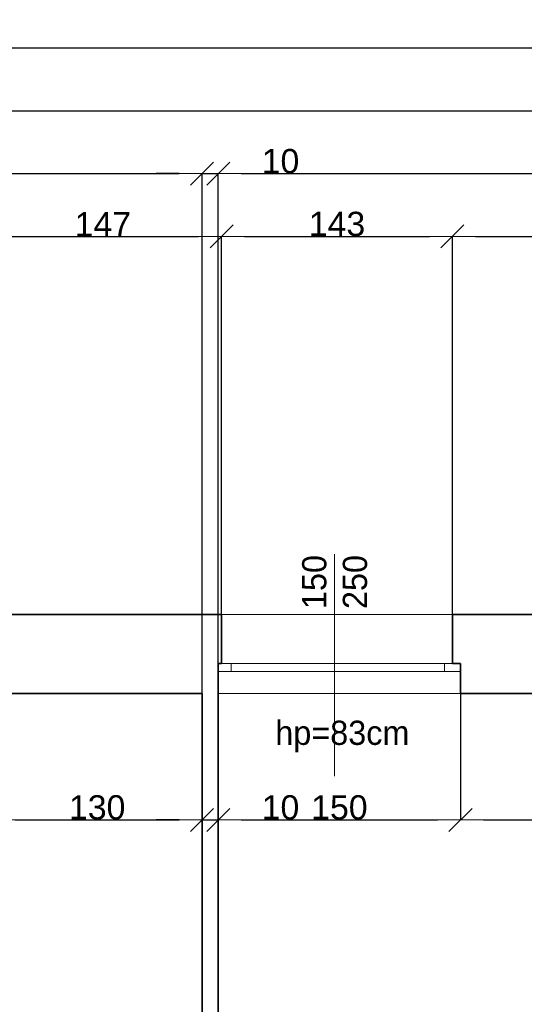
# Model space of a CAD drawing. Header units: metres. Extents: x 7506757 to 756746378, y 5735207 to 582114514.
# Tile 193 of 256: x 7543334 to 7546459, y 5904571 to 5910670. Entities that reach past the tile are written whole.
import ezdxf

# ---------------------------------------------------------------- set-up
doc = ezdxf.new("R2010")
doc.units = ezdxf.units.M
doc.header["$MEASUREMENT"] = 0
doc.header["$PDMODE"] = 2
doc.layers.get('0').update_dxf_attribs({"color": 250, "linetype": 'CONTINUOUS', "lineweight": 100, "plot": 0})
doc.layers.get('Defpoints').update_dxf_attribs({"linetype": 'CONTINUOUS'})
for name, color, linetype, lineweight in [('M_OCIANA6', 5, 'CONTINUOUS', 35), ('M_OPISY141', 7, 'CONTINUOUS', 0), ('m_umeblowanie1', 7, 'CONTINUOUS', 13), ('opis1', 7, 'CONTINUOUS', 13)]:
    doc.layers.add(name, color=color, linetype=linetype, lineweight=lineweight)
doc.layers.add('PWYMIAR', color=7, linetype='CONTINUOUS')
doc.styles.add('GENERATED_STYLE_1', font='arial.ttf')
doc.styles.add('GENERATED_STYLE_2', font='txt')
doc.dimstyles.new('GENERATED_STYLE__2', dxfattribs={"dimtxt": 150, "dimasz": 142.5, "dimexe": 0.18, "dimexo": 0, "dimgap": 0.09, "dimtad": 1, "dimtih": 1, "dimtoh": 1, "dimdec": 0, "dimlfac": 0.1, "dimzin": 0, "dimdsep": 46, "dimtxsty": 'GENERATED_STYLE_1', "dimblk": 'ARROWHEAD_6', "dimblk1": 'ARROWHEAD_6', "dimblk2": 'ARROWHEAD_6', "dimcen": 0.09, "dimclrd": 251, "dimclre": 251, "dimclrt": 7, "dimazin": 0, "dimtfac": 1, "dimtdec": 4, "dimtmove": 0, "dimatfit": 3, "dimfxl": 0, "dimtolj": 1, "dimtzin": 0, "dimarcsym": 0})

# ---------------------------------------------------------------- blocks, each defined once
blk = doc.blocks.new('ARROWHEAD_6')
at = {"color": 0, "linetype": 'Continuous', "lineweight": 0}
for p, q in [((-0.5, -0.5), (0.5, 0.5)), ((0, 0), (-1, 0))]:
    blk.add_line(p, q, dxfattribs=at)
blk = doc.blocks.new('*D5164')
at = {"layer": 'Defpoints', "color": 0, "linetype": 'Continuous', "transparency": 16777216}
for p in [(7543163.4, 5906495.6), (7544463.4, 5906495.6), (7544463.4, 5905712.9)]:
    blk.add_point(p, dxfattribs=at)
at = {"layer": 'PWYMIAR', "color": 251, "linetype": 'Continuous', "lineweight": -2, "transparency": 16777216}
for p, q in [((7543163.4, 5906495.6), (7543163.4, 5905712.8)), ((7544463.4, 5906495.6), (7544463.4, 5905712.8)), ((7543305.9, 5905712.9), (7544320.9, 5905712.9))]:
    blk.add_line(p, q, dxfattribs=at)
at = {"layer": 'PWYMIAR', "color": 251, "linetype": 'Continuous', "lineweight": -2, "transparency": 16777216, "xscale": 142.5, "yscale": 142.5, "zscale": 142.5, "rotation": 180}
blk.add_blockref('ARROWHEAD_6', (7543163.4, 5905712.9), dxfattribs=at)
at = {"layer": 'PWYMIAR', "color": 251, "linetype": 'Continuous', "lineweight": -2, "transparency": 16777216, "xscale": 142.5, "yscale": 142.5, "zscale": 142.5}
blk.add_blockref('ARROWHEAD_6', (7544463.4, 5905712.9), dxfattribs=at)
at = {"layer": 'PWYMIAR', "color": 7, "linetype": 'Continuous', "lineweight": 13, "transparency": 16777216, "insert": (7543813.4, 5905789.7), "char_height": 150, "attachment_point": 5, "style": 'GENERATED_STYLE_1'}
blk.add_mtext('\\A1;130', dxfattribs=at)
blk = doc.blocks.new('*D5165')
at = {"layer": 'Defpoints', "color": 0, "linetype": 'Continuous', "transparency": 16777216}
for p in [(7544463.4, 5906495.6), (7544563.4, 5906495.6), (7544563.4, 5905712.9)]:
    blk.add_point(p, dxfattribs=at)
at = {"layer": 'PWYMIAR', "color": 251, "linetype": 'Continuous', "lineweight": -2, "transparency": 16777216}
for p, q in [((7544463.4, 5906495.6), (7544463.4, 5905712.8)), ((7544563.4, 5906495.6), (7544563.4, 5905712.8)), ((7544320.9, 5905712.9), (7544178.4, 5905712.9)), ((7544463.4, 5905712.9), (7544563.4, 5905712.9)), ((7544705.9, 5905712.9), (7545048.8, 5905712.9))]:
    blk.add_line(p, q, dxfattribs=at)
at = {"layer": 'PWYMIAR', "color": 251, "linetype": 'Continuous', "lineweight": -2, "transparency": 16777216, "xscale": 142.5, "yscale": 142.5, "zscale": 142.5}
blk.add_blockref('ARROWHEAD_6', (7544463.4, 5905712.9), dxfattribs=at)
at = {"layer": 'PWYMIAR', "color": 251, "linetype": 'Continuous', "lineweight": -2, "transparency": 16777216, "xscale": 142.5, "yscale": 142.5, "zscale": 142.5, "rotation": 180}
blk.add_blockref('ARROWHEAD_6', (7544563.4, 5905712.9), dxfattribs=at)
at = {"layer": 'PWYMIAR', "color": 7, "linetype": 'Continuous', "lineweight": 13, "transparency": 16777216, "insert": (7544948.6, 5905789.6), "char_height": 150, "attachment_point": 5, "style": 'GENERATED_STYLE_1'}
blk.add_mtext('\\A1;10', dxfattribs=at)
blk = doc.blocks.new('*D5166')
at = {"layer": 'Defpoints', "color": 0, "linetype": 'Continuous', "transparency": 16777216}
for p in [(7544563.4, 5906495.6), (7546063.4, 5906495.6), (7546063.4, 5905712.9)]:
    blk.add_point(p, dxfattribs=at)
at = {"layer": 'PWYMIAR', "color": 251, "linetype": 'Continuous', "lineweight": -2, "transparency": 16777216}
for p, q in [((7544563.4, 5906495.6), (7544563.4, 5905712.8)), ((7546063.4, 5906495.6), (7546063.4, 5905712.8)), ((7544705.9, 5905712.9), (7545920.9, 5905712.9))]:
    blk.add_line(p, q, dxfattribs=at)
at = {"layer": 'PWYMIAR', "color": 251, "linetype": 'Continuous', "lineweight": -2, "transparency": 16777216, "xscale": 142.5, "yscale": 142.5, "zscale": 142.5, "rotation": 180}
blk.add_blockref('ARROWHEAD_6', (7544563.4, 5905712.9), dxfattribs=at)
at = {"layer": 'PWYMIAR', "color": 251, "linetype": 'Continuous', "lineweight": -2, "transparency": 16777216, "xscale": 142.5, "yscale": 142.5, "zscale": 142.5}
blk.add_blockref('ARROWHEAD_6', (7546063.4, 5905712.9), dxfattribs=at)
at = {"layer": 'PWYMIAR', "color": 7, "linetype": 'Continuous', "lineweight": 13, "transparency": 16777216, "insert": (7545313.4, 5905789.6), "char_height": 150, "attachment_point": 5, "style": 'GENERATED_STYLE_1'}
blk.add_mtext('\\A1;150', dxfattribs=at)
blk = doc.blocks.new('*D5167')
at = {"layer": 'Defpoints', "color": 0, "linetype": 'Continuous', "transparency": 16777216}
for p in [(7546063.4, 5906495.6), (7547483.4, 5906495.6), (7547483.4, 5905712.9)]:
    blk.add_point(p, dxfattribs=at)
at = {"layer": 'PWYMIAR', "color": 251, "linetype": 'Continuous', "lineweight": -2, "transparency": 16777216}
for p, q in [((7546063.4, 5906495.6), (7546063.4, 5905712.8)), ((7547483.4, 5906495.6), (7547483.4, 5905712.8)), ((7546205.9, 5905712.9), (7547340.9, 5905712.9))]:
    blk.add_line(p, q, dxfattribs=at)
at = {"layer": 'PWYMIAR', "color": 251, "linetype": 'Continuous', "lineweight": -2, "transparency": 16777216, "xscale": 142.5, "yscale": 142.5, "zscale": 142.5, "rotation": 180}
blk.add_blockref('ARROWHEAD_6', (7546063.4, 5905712.9), dxfattribs=at)
at = {"layer": 'PWYMIAR', "color": 251, "linetype": 'Continuous', "lineweight": -2, "transparency": 16777216, "xscale": 142.5, "yscale": 142.5, "zscale": 142.5}
blk.add_blockref('ARROWHEAD_6', (7547483.4, 5905712.9), dxfattribs=at)
at = {"layer": 'PWYMIAR', "color": 7, "linetype": 'Continuous', "lineweight": 13, "transparency": 16777216, "insert": (7546773.4, 5905788.3), "char_height": 150, "attachment_point": 5, "style": 'GENERATED_STYLE_1'}
blk.add_mtext('\\A1;142', dxfattribs=at)
blk = doc.blocks.new('*D5316')
at = {"layer": 'Defpoints', "color": 0, "linetype": 'Continuous', "transparency": 16777216}
for p in [(7544583.4, 5909327), (7543113.4, 5906985.6), (7544583.4, 5906985.6)]:
    blk.add_point(p, dxfattribs=at)
at = {"layer": 'PWYMIAR', "color": 251, "linetype": 'Continuous', "lineweight": -2, "transparency": 16777216}
for p, q in [((7543113.4, 5906985.6), (7543113.4, 5909327.2)), ((7543255.9, 5909327), (7544440.9, 5909327)), ((7544583.4, 5906985.6), (7544583.4, 5909327.2))]:
    blk.add_line(p, q, dxfattribs=at)
at = {"layer": 'PWYMIAR', "color": 251, "linetype": 'Continuous', "lineweight": -2, "transparency": 16777216, "xscale": 142.5, "yscale": 142.5, "zscale": 142.5, "rotation": 180}
blk.add_blockref('ARROWHEAD_6', (7543113.4, 5909327), dxfattribs=at)
at = {"layer": 'PWYMIAR', "color": 251, "linetype": 'Continuous', "lineweight": -2, "transparency": 16777216, "xscale": 142.5, "yscale": 142.5, "zscale": 142.5}
blk.add_blockref('ARROWHEAD_6', (7544583.4, 5909327), dxfattribs=at)
at = {"layer": 'PWYMIAR', "color": 7, "linetype": 'Continuous', "lineweight": 13, "transparency": 16777216, "insert": (7543848.4, 5909402.4), "char_height": 150, "attachment_point": 5, "style": 'GENERATED_STYLE_1'}
blk.add_mtext('\\A1;147', dxfattribs=at)
blk = doc.blocks.new('*D5317')
at = {"layer": 'Defpoints', "color": 0, "linetype": 'Continuous', "transparency": 16777216}
for p in [(7546013.4, 5909327), (7544583.4, 5906985.6), (7546013.4, 5906985.6)]:
    blk.add_point(p, dxfattribs=at)
at = {"layer": 'PWYMIAR', "color": 251, "linetype": 'Continuous', "lineweight": -2, "transparency": 16777216}
for p, q in [((7544583.4, 5906985.6), (7544583.4, 5909327.2)), ((7544725.9, 5909327), (7545870.9, 5909327)), ((7546013.4, 5906985.6), (7546013.4, 5909327.2))]:
    blk.add_line(p, q, dxfattribs=at)
at = {"layer": 'PWYMIAR', "color": 251, "linetype": 'Continuous', "lineweight": -2, "transparency": 16777216, "xscale": 142.5, "yscale": 142.5, "zscale": 142.5, "rotation": 180}
blk.add_blockref('ARROWHEAD_6', (7544583.4, 5909327), dxfattribs=at)
at = {"layer": 'PWYMIAR', "color": 251, "linetype": 'Continuous', "lineweight": -2, "transparency": 16777216, "xscale": 142.5, "yscale": 142.5, "zscale": 142.5}
blk.add_blockref('ARROWHEAD_6', (7546013.4, 5909327), dxfattribs=at)
at = {"layer": 'PWYMIAR', "color": 7, "linetype": 'Continuous', "lineweight": 13, "transparency": 16777216, "insert": (7545298.4, 5909403.7), "char_height": 150, "attachment_point": 5, "style": 'GENERATED_STYLE_1'}
blk.add_mtext('\\A1;143', dxfattribs=at)
blk = doc.blocks.new('*D5318')
at = {"layer": 'Defpoints', "color": 0, "linetype": 'Continuous', "transparency": 16777216}
for p in [(7547533.4, 5909327), (7546013.4, 5906985.6), (7547533.4, 5906985.6)]:
    blk.add_point(p, dxfattribs=at)
at = {"layer": 'PWYMIAR', "color": 251, "linetype": 'Continuous', "lineweight": -2, "transparency": 16777216}
for p, q in [((7546013.4, 5906985.6), (7546013.4, 5909327.2)), ((7546155.9, 5909327), (7547390.9, 5909327)), ((7547533.4, 5906985.6), (7547533.4, 5909327.2))]:
    blk.add_line(p, q, dxfattribs=at)
at = {"layer": 'PWYMIAR', "color": 251, "linetype": 'Continuous', "lineweight": -2, "transparency": 16777216, "xscale": 142.5, "yscale": 142.5, "zscale": 142.5, "rotation": 180}
blk.add_blockref('ARROWHEAD_6', (7546013.4, 5909327), dxfattribs=at)
at = {"layer": 'PWYMIAR', "color": 251, "linetype": 'Continuous', "lineweight": -2, "transparency": 16777216, "xscale": 142.5, "yscale": 142.5, "zscale": 142.5}
blk.add_blockref('ARROWHEAD_6', (7547533.4, 5909327), dxfattribs=at)
at = {"layer": 'PWYMIAR', "color": 7, "linetype": 'Continuous', "lineweight": 13, "transparency": 16777216, "insert": (7546773.4, 5909403.7), "char_height": 150, "attachment_point": 5, "style": 'GENERATED_STYLE_1'}
blk.add_mtext('\\A1;152', dxfattribs=at)
blk = doc.blocks.new('*D5332')
at = {"layer": 'Defpoints', "color": 0, "linetype": 'Continuous', "transparency": 16777216}
for p in [(7544463.4, 5909716.2), (7540383.4, 5906495.6), (7544463.4, 5906495.6)]:
    blk.add_point(p, dxfattribs=at)
at = {"layer": 'PWYMIAR', "color": 251, "linetype": 'Continuous', "lineweight": -2, "transparency": 16777216}
for p, q in [((7540383.4, 5906495.6), (7540383.4, 5909716.3)), ((7540525.9, 5909716.2), (7544320.9, 5909716.2)), ((7544463.4, 5906495.6), (7544463.4, 5909716.3))]:
    blk.add_line(p, q, dxfattribs=at)
at = {"layer": 'PWYMIAR', "color": 251, "linetype": 'Continuous', "lineweight": -2, "transparency": 16777216, "xscale": 142.5, "yscale": 142.5, "zscale": 142.5, "rotation": 180}
blk.add_blockref('ARROWHEAD_6', (7540383.4, 5909716.2), dxfattribs=at)
at = {"layer": 'PWYMIAR', "color": 251, "linetype": 'Continuous', "lineweight": -2, "transparency": 16777216, "xscale": 142.5, "yscale": 142.5, "zscale": 142.5}
blk.add_blockref('ARROWHEAD_6', (7544463.4, 5909716.2), dxfattribs=at)
at = {"layer": 'PWYMIAR', "color": 7, "linetype": 'Continuous', "lineweight": 13, "transparency": 16777216, "insert": (7542423.4, 5909792.8), "char_height": 150, "attachment_point": 5, "style": 'GENERATED_STYLE_1'}
blk.add_mtext('\\A1;408', dxfattribs=at)
blk = doc.blocks.new('*D5333')
at = {"layer": 'Defpoints', "color": 0, "linetype": 'Continuous', "transparency": 16777216}
for p in [(7544563.4, 5909716.2), (7544463.4, 5906495.6), (7544563.4, 5906495.6)]:
    blk.add_point(p, dxfattribs=at)
at = {"layer": 'PWYMIAR', "color": 251, "linetype": 'Continuous', "lineweight": -2, "transparency": 16777216}
for p, q in [((7544320.9, 5909716.2), (7544178.4, 5909716.2)), ((7544463.4, 5906495.6), (7544463.4, 5909716.3)), ((7544463.4, 5909716.2), (7544563.4, 5909716.2)), ((7544563.4, 5906495.6), (7544563.4, 5909716.3)), ((7544705.9, 5909716.2), (7545048.8, 5909716.2))]:
    blk.add_line(p, q, dxfattribs=at)
at = {"layer": 'PWYMIAR', "color": 251, "linetype": 'Continuous', "lineweight": -2, "transparency": 16777216, "xscale": 142.5, "yscale": 142.5, "zscale": 142.5}
blk.add_blockref('ARROWHEAD_6', (7544463.4, 5909716.2), dxfattribs=at)
at = {"layer": 'PWYMIAR', "color": 251, "linetype": 'Continuous', "lineweight": -2, "transparency": 16777216, "xscale": 142.5, "yscale": 142.5, "zscale": 142.5, "rotation": 180}
blk.add_blockref('ARROWHEAD_6', (7544563.4, 5909716.2), dxfattribs=at)
at = {"layer": 'PWYMIAR', "color": 7, "linetype": 'Continuous', "lineweight": 13, "transparency": 16777216, "insert": (7544948.6, 5909792.8), "char_height": 150, "attachment_point": 5, "style": 'GENERATED_STYLE_1'}
blk.add_mtext('\\A1;10', dxfattribs=at)
blk = doc.blocks.new('*D5334')
at = {"layer": 'Defpoints', "color": 0, "linetype": 'Continuous', "transparency": 16777216}
for p in [(7549663.4, 5909716.2), (7544563.4, 5906495.6), (7549663.4, 5906495.6)]:
    blk.add_point(p, dxfattribs=at)
at = {"layer": 'PWYMIAR', "color": 251, "linetype": 'Continuous', "lineweight": -2, "transparency": 16777216}
for p, q in [((7544563.4, 5906495.6), (7544563.4, 5909716.3)), ((7544705.9, 5909716.2), (7549520.9, 5909716.2)), ((7549663.4, 5906495.6), (7549663.4, 5909716.3))]:
    blk.add_line(p, q, dxfattribs=at)
at = {"layer": 'PWYMIAR', "color": 251, "linetype": 'Continuous', "lineweight": -2, "transparency": 16777216, "xscale": 142.5, "yscale": 142.5, "zscale": 142.5, "rotation": 180}
blk.add_blockref('ARROWHEAD_6', (7544563.4, 5909716.2), dxfattribs=at)
at = {"layer": 'PWYMIAR', "color": 251, "linetype": 'Continuous', "lineweight": -2, "transparency": 16777216, "xscale": 142.5, "yscale": 142.5, "zscale": 142.5}
blk.add_blockref('ARROWHEAD_6', (7549663.4, 5909716.2), dxfattribs=at)
at = {"layer": 'PWYMIAR', "color": 7, "linetype": 'Continuous', "lineweight": 13, "transparency": 16777216, "insert": (7547113.4, 5909792.8), "char_height": 150, "attachment_point": 5, "style": 'GENERATED_STYLE_1'}
blk.add_mtext('\\A1;510', dxfattribs=at)
blk = doc.blocks.new('*D5342')
at = {"layer": 'Defpoints', "color": 0, "linetype": 'Continuous', "transparency": 16777216}
for p in [(7550283.4, 5910105.3), (7534603.4, 5906985.6), (7550283.4, 5906985.6)]:
    blk.add_point(p, dxfattribs=at)
at = {"layer": 'PWYMIAR', "color": 251, "linetype": 'Continuous', "lineweight": -2, "transparency": 16777216}
for p, q in [((7534603.4, 5906985.6), (7534603.4, 5910105.5)), ((7534745.9, 5910105.3), (7550140.9, 5910105.3)), ((7550283.4, 5906985.6), (7550283.4, 5910105.5))]:
    blk.add_line(p, q, dxfattribs=at)
at = {"layer": 'PWYMIAR', "color": 251, "linetype": 'Continuous', "lineweight": -2, "transparency": 16777216, "xscale": 142.5, "yscale": 142.5, "zscale": 142.5, "rotation": 180}
blk.add_blockref('ARROWHEAD_6', (7534603.4, 5910105.3), dxfattribs=at)
at = {"layer": 'PWYMIAR', "color": 251, "linetype": 'Continuous', "lineweight": -2, "transparency": 16777216, "xscale": 142.5, "yscale": 142.5, "zscale": 142.5}
blk.add_blockref('ARROWHEAD_6', (7550283.4, 5910105.3), dxfattribs=at)
at = {"layer": 'PWYMIAR', "color": 7, "linetype": 'Continuous', "lineweight": 13, "transparency": 16777216, "insert": (7542443.4, 5910182), "char_height": 150, "attachment_point": 5, "style": 'GENERATED_STYLE_1'}
blk.add_mtext('\\A1;1568', dxfattribs=at)
blk = doc.blocks.new('*D5345')
at = {"layer": 'Defpoints', "color": 0, "linetype": 'Continuous', "transparency": 16777216}
for p in [(7558283.4, 5910494.5), (7526623.4, 5905915.6), (7558283.4, 5905915.6)]:
    blk.add_point(p, dxfattribs=at)
at = {"layer": 'PWYMIAR', "color": 251, "linetype": 'Continuous', "lineweight": -2, "transparency": 16777216}
for p, q in [((7526623.4, 5905915.6), (7526623.4, 5910494.7)), ((7526765.9, 5910494.5), (7558140.9, 5910494.5)), ((7558283.4, 5905915.6), (7558283.4, 5910494.7))]:
    blk.add_line(p, q, dxfattribs=at)
at = {"layer": 'PWYMIAR', "color": 251, "linetype": 'Continuous', "lineweight": -2, "transparency": 16777216, "xscale": 142.5, "yscale": 142.5, "zscale": 142.5, "rotation": 180}
blk.add_blockref('ARROWHEAD_6', (7526623.4, 5910494.5), dxfattribs=at)
at = {"layer": 'PWYMIAR', "color": 251, "linetype": 'Continuous', "lineweight": -2, "transparency": 16777216, "xscale": 142.5, "yscale": 142.5, "zscale": 142.5}
blk.add_blockref('ARROWHEAD_6', (7558283.4, 5910494.5), dxfattribs=at)
at = {"layer": 'PWYMIAR', "color": 7, "linetype": 'Continuous', "lineweight": 13, "transparency": 16777216, "insert": (7542453.4, 5910571.2), "char_height": 150, "attachment_point": 5, "style": 'GENERATED_STYLE_1'}
blk.add_mtext('\\A1;3166', dxfattribs=at)

msp = doc.modelspace()

# ---------------------------------------------------------------- linework, layer by layer
at = {"layer": 'M_OCIANA6', "linetype": 'Continuous'}
for p, q in [((7543113.4, 5906985.6), (7544583.4, 5906985.6)), ((7544583.4, 5906681.5), (7544583.4, 5906985.6)), ((7546013.4, 5906985.6), (7547533.4, 5906985.6)), ((7546013.4, 5906681.5), (7546013.4, 5906985.6)), ((7544563.4, 5901245.6), (7544563.4, 5906681.5)), ((7544563.4, 5906681.5), (7544583.4, 5906681.5)), ((7546063.4, 5906681.5), (7546013.4, 5906681.5)), ((7546063.4, 5906495.6), (7546063.4, 5906681.5)), ((7546063.4, 5906495.6), (7546063.4, 5906681.5)), ((7543163.4, 5906495.6), (7544463.4, 5906495.6)), ((7544463.4, 5901245.6), (7544463.4, 5906495.6)), ((7546063.4, 5906495.6), (7547483.4, 5906495.6))]:
    msp.add_line(p, q, dxfattribs=at)
at = {"layer": 'M_OPISY141', "linetype": 'Continuous'}
msp.add_line((7545283.4, 5907359.5), (7545283.4, 5905983.4), dxfattribs=at)
at = {"layer": 'm_umeblowanie1', "linetype": 'Continuous'}
for p, q in [((7546013.4, 5906985.6), (7544583.4, 5906985.6)), ((7546063.4, 5906681.5), (7544563.4, 5906681.5)), ((7544643.4, 5906631.5), (7544643.4, 5906681.5)), ((7545963.4, 5906631.5), (7545963.4, 5906681.5)), ((7546063.4, 5906631.5), (7544563.4, 5906631.5)), ((7546063.4, 5906495.6), (7544563.4, 5906495.6))]:
    msp.add_line(p, q, dxfattribs=at)

# ---------------------------------------------------------------- texts
at = {"layer": 'opis1', "linetype": 'Continuous', "insert": (7545082.6, 5907019), "char_height": 150, "width": 349.992, "attachment_point": 1, "rotation": 90, "line_spacing_factor": 1.007581, "style": 'GENERATED_STYLE_2'}
msp.add_mtext('{150\\P250}', dxfattribs=at)
at = {"layer": 'opis1', "linetype": 'Continuous', "insert": (7545747, 5906327.5), "char_height": 150, "attachment_point": 3, "style": 'GENERATED_STYLE_2'}
msp.add_mtext('{hp=83cm}', dxfattribs=at)

# ---------------------------------------------------------------- dimensions: what is measured, and where the dimension line sits
at = {"layer": 'PWYMIAR', "color": 251, "linetype": 'Continuous', "lineweight": 13}
for base, p1, p2, picture, middle in [((7558283.4, 5910494.5), (7526623.4, 5905915.6), (7558283.4, 5905915.6), '*D5345', (7542453.4, 5910571.2)), ((7550283.4, 5910105.3), (7534603.4, 5906985.6), (7550283.4, 5906985.6), '*D5342', (7542443.4, 5910182)), ((7544463.4, 5909716.2), (7540383.4, 5906495.6), (7544463.4, 5906495.6), '*D5332', (7542423.4, 5909792.8)), ((7544563.4, 5909716.2), (7544463.4, 5906495.6), (7544563.4, 5906495.6), '*D5333', (7544948.6, 5909792.8)), ((7549663.4, 5909716.2), (7544563.4, 5906495.6), (7549663.4, 5906495.6), '*D5334', (7547113.4, 5909792.8)), ((7544583.4, 5909327), (7543113.4, 5906985.6), (7544583.4, 5906985.6), '*D5316', (7543848.4, 5909402.4)), ((7546013.4, 5909327), (7544583.4, 5906985.6), (7546013.4, 5906985.6), '*D5317', (7545298.4, 5909403.7)), ((7547533.4, 5909327), (7546013.4, 5906985.6), (7547533.4, 5906985.6), '*D5318', (7546773.4, 5909403.7)), ((7544463.4, 5905712.9), (7543163.4, 5906495.6), (7544463.4, 5906495.6), '*D5164', (7543813.4, 5905789.7)), ((7544563.4, 5905712.9), (7544463.4, 5906495.6), (7544563.4, 5906495.6), '*D5165', (7544948.6, 5905789.6)), ((7546063.4, 5905712.9), (7544563.4, 5906495.6), (7546063.4, 5906495.6), '*D5166', (7545313.4, 5905789.6)), ((7547483.4, 5905712.9), (7546063.4, 5906495.6), (7547483.4, 5906495.6), '*D5167', (7546773.4, 5905788.3))]:
    dim = msp.add_linear_dim(base=base, p1=p1, p2=p2, dimstyle='GENERATED_STYLE__2', dxfattribs=at)
    dim.commit()
    dim.dimension.update_dxf_attribs({"geometry": picture, "text_midpoint": middle})

doc.saveas('drawing.dxf')
